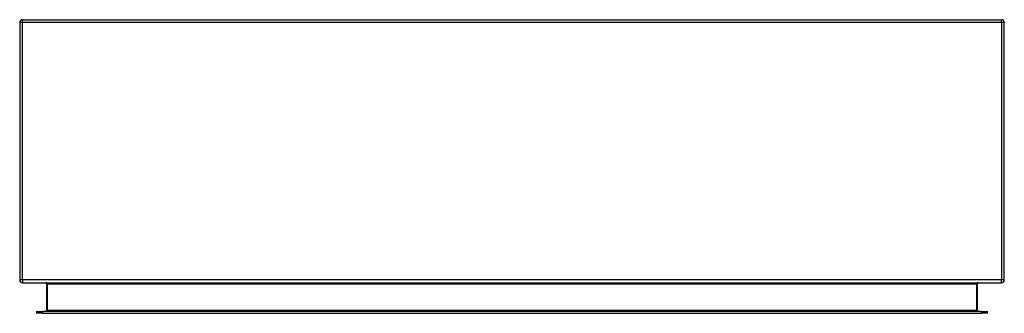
# Model space of a CAD drawing. Header units: inches. Extents: x 19.7 to 49.7, y 13.1 to 22.
import ezdxf

# ---------------------------------------------------------------- set-up
doc = ezdxf.new("R2010")
doc.units = ezdxf.units.IN
doc.header["$MEASUREMENT"] = 0
doc.layers.add('Visible Edges(ANSI)', color=7, linetype='Continuous', lineweight=25)
doc.layers.add('Visible Tangent Edges(ANSI)', color=7, linetype='Continuous', lineweight=25)

msp = doc.modelspace()

# ---------------------------------------------------------------- linework, layer by layer
at = {"layer": 'Visible Edges(ANSI)'}
for p, q in [((19.721, 21.906), (19.721, 14.074)), ((19.805, 21.99), (49.637, 21.99)), ((49.721, 14.074), (49.721, 21.906)), ((19.805, 13.99), (49.637, 13.99)), ((20.534, 13.959), (20.534, 13.143)), ((48.907, 13.143), (48.907, 13.959)), ((20.232, 13.112), (20.429, 13.112)), ((20.232, 13.112), (20.232, 13.059)), ((20.429, 13.059), (20.232, 13.059)), ((49.012, 13.112), (20.429, 13.112)), ((20.429, 13.059), (49.012, 13.059)), ((49.012, 13.112), (49.209, 13.112)), ((49.209, 13.059), (49.012, 13.059)), ((49.209, 13.059), (49.209, 13.112))]:
    msp.add_line(p, q, dxfattribs=at)
for centre, radius, start, end in [((19.805, 21.906), 0.084, 90, 180), ((49.637, 21.906), 0.084, 0, 90), ((19.805, 14.074), 0.084, 180, 270), ((20.503, 13.959), 0.031, 0, 90), ((48.938, 13.959), 0.031, 90, 180), ((49.637, 14.074), 0.084, 270, 0), ((20.503, 13.143), 0.031, 270, 0), ((48.938, 13.143), 0.031, 180, 270)]:
    msp.add_arc(centre, radius, start, end, dxfattribs=at)
at = {"layer": 'Visible Tangent Edges(ANSI)'}
for p, q in [((19.805, 21.906), (19.721, 21.906)), ((19.805, 21.906), (19.805, 21.99)), ((19.805, 14.074), (19.805, 21.906)), ((49.637, 21.906), (19.805, 21.906)), ((49.637, 21.906), (49.637, 21.99)), ((49.637, 21.906), (49.637, 14.074)), ((49.721, 21.906), (49.637, 21.906)), ((19.805, 14.074), (19.721, 14.074)), ((49.637, 14.074), (19.805, 14.074)), ((19.805, 14.074), (19.805, 13.99)), ((20.565, 13.959), (20.534, 13.959)), ((20.565, 13.143), (20.565, 13.959)), ((20.565, 13.959), (48.876, 13.959)), ((48.876, 13.959), (48.907, 13.959)), ((48.876, 13.959), (48.876, 13.143)), ((49.637, 13.99), (49.637, 14.074)), ((49.721, 14.074), (49.637, 14.074)), ((20.429, 13.059), (20.429, 13.112)), ((20.534, 13.143), (20.565, 13.143)), ((20.565, 13.143), (20.565, 13.112)), ((48.876, 13.143), (20.565, 13.143)), ((48.876, 13.143), (48.907, 13.143)), ((48.876, 13.112), (48.876, 13.143)), ((49.012, 13.112), (49.012, 13.059))]:
    msp.add_line(p, q, dxfattribs=at)
for centre, major_axis, start_param, end_param in [((20.503, 13.959), (0.062, 0), 0, 1.570796), ((48.938, 13.959), (-0.062, 0), 4.712389, 6.283185)]:
    msp.add_ellipse(centre, major_axis=major_axis, ratio=0.5, start_param=start_param, end_param=end_param, dxfattribs=at)

doc.saveas('drawing.dxf')
